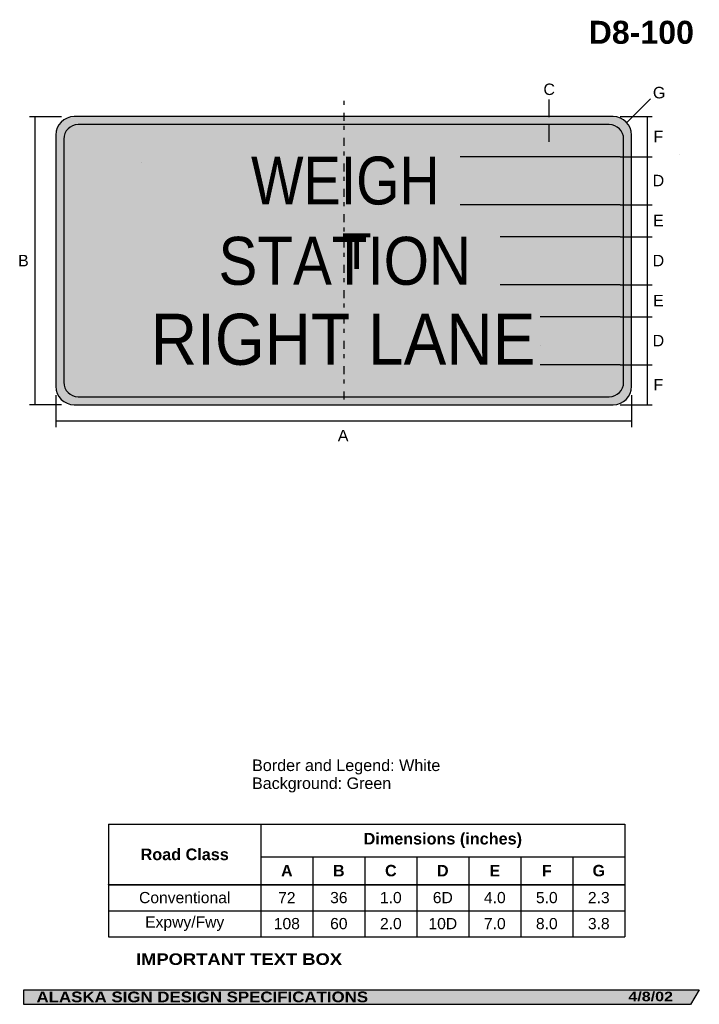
# Model space of a CAD drawing. Header units: feet. Extents: x 7 to 92, y 0 to 123.
import ezdxf
from ezdxf.enums import TextEntityAlignment as Align

# ---------------------------------------------------------------- set-up
doc = ezdxf.new("R2010")
doc.units = ezdxf.units.FT
doc.header["$MEASUREMENT"] = 0
doc.layers.add('Sign', color=7, linetype='Continuous')
doc.styles.add('ARIAL', font='arial.ttf')
doc.styles.add('ARIAL B', font='arialbd.ttf')
doc.styles.add('ARIAL BLACK B', font='ariblk.ttf')
doc.styles.add('ARIAL BLACK BI', font='ariblk.ttf')
doc.styles.add('FHWA SERIES D2000EX', font='txt')
doc.styles.add('FHWA SERIES E2000EX', font='txt')

# ---------------------------------------------------------------- blocks, each defined once
blk = doc.blocks.new('*T2')
at = {"color": 0, "linetype": 'ByBlock', "lineweight": -2, "transparency": 16777216}
for p, q in [((0, 0), (64.54, 0)), ((0, 0), (0, -14.06)), ((19.04, 0), (19.04, -7.54)), ((64.54, 0), (64.54, -14.06)), ((19.04, -4.06), (64.54, -4.06)), ((25.54, -4.06), (25.54, -7.54)), ((32.04, -4.06), (32.04, -7.54)), ((38.54, -4.06), (38.54, -7.54)), ((45.04, -4.06), (45.04, -7.54)), ((51.54, -4.06), (51.54, -7.54)), ((58.04, -4.06), (58.04, -7.54)), ((0, -7.54), (64.54, -7.54)), ((0, -7.58), (64.54, -7.58)), ((19.04, -7.58), (19.04, -14.06)), ((25.54, -7.58), (25.54, -14.06)), ((32.04, -7.58), (32.04, -14.06)), ((38.54, -7.58), (38.54, -14.06)), ((45.04, -7.58), (45.04, -14.06)), ((51.54, -7.58), (51.54, -14.06)), ((58.04, -7.58), (58.04, -14.06)), ((0, -10.81), (64.54, -10.81)), ((0, -14.06), (64.54, -14.06))]:
    blk.add_line(p, q, dxfattribs=at)
at = {"color": 18, "transparency": 16777216, "attachment_point": 5}
for s, insert, char_height, width, style in [('Dimensions (inches)', (41.79, -2.03), 1.45, 45.38, 'ARIAL B'), ('Road Class', (9.52, -3.78), 1.45, 18.9213, 'ARIAL B'), ('A', (22.29, -5.81), 1.43, 6.38, 'ARIAL B'), ('B', (28.79, -5.81), 1.43, 6.38, 'ARIAL B'), ('C', (35.29, -5.81), 1.43, 6.38, 'ARIAL B'), ('D', (41.79, -5.81), 1.43, 6.38, 'ARIAL B'), ('E', (48.29, -5.81), 1.43, 6.38, 'ARIAL B'), ('F', (54.79, -5.81), 1.43, 6.38, 'ARIAL B'), ('G', (61.29, -5.81), 1.43, 6.38, 'ARIAL B'), ('Conventional', (9.52, -9.18), 1.4, 18.9213, 'ARIAL'), ('72', (22.29, -9.18), 1.4, 6.38, 'ARIAL'), ('36', (28.79, -9.18), 1.4, 6.38, 'ARIAL'), ('1.0', (35.29, -9.18), 1.4, 6.38, 'ARIAL'), ('6D', (41.79, -9.18), 1.4, 6.38, 'ARIAL'), ('4.0', (48.29, -9.18), 1.4, 6.38, 'ARIAL'), ('5.0', (54.79, -9.18), 1.4, 6.38, 'ARIAL'), ('2.3', (61.29, -9.18), 1.4, 6.38, 'ARIAL'), ('Expwy/Fwy', (9.52, -12.43), 1.4, 18.9213, 'ARIAL'), ('108', (22.29, -12.43), 1.4, 6.38, 'ARIAL'), ('60', (28.79, -12.43), 1.4, 6.38, 'ARIAL'), ('2.0', (35.29, -12.43), 1.4, 6.38, 'ARIAL'), ('10D', (41.79, -12.43), 1.4, 6.38, 'ARIAL'), ('7.0', (48.29, -12.43), 1.4, 6.38, 'ARIAL'), ('8.0', (54.79, -12.43), 1.4, 6.38, 'ARIAL'), ('3.8', (61.29, -12.43), 1.4, 6.38, 'ARIAL')]:
    blk.add_mtext(s, dxfattribs=dict(at, insert=insert, char_height=char_height, width=width, style=style))

msp = doc.modelspace()

# ---------------------------------------------------------------- hatches: boundary and pattern name
at = {"layer": 'Sign', "true_color": 0xffffff}
h = msp.add_hatch(color=7, dxfattribs=at)
edge = h.paths.add_edge_path(flags=0)
edge.add_spline(control_points=[(13.68, 111.25), (13.68, 111.25), (81.08, 111.25), (81.08, 111.25), (82.34, 111.25), (83.38, 110.22), (83.38, 108.95), (83.38, 108.95), (83.38, 77.55), (83.38, 77.55), (83.38, 76.28), (82.34, 75.25), (81.08, 75.25), (81.08, 75.25), (13.68, 75.25), (13.68, 75.25), (12.41, 75.25), (11.38, 76.28), (11.38, 77.55), (11.38, 77.55), (11.38, 108.95), (11.38, 108.95), (11.38, 110.22), (12.41, 111.25), (13.68, 111.25)], knot_values=[0, 0, 0, 0, 1, 1, 1, 2, 2, 2, 3, 3, 3, 4, 4, 4, 5, 5, 5, 6, 6, 6, 7, 7, 7, 8, 8, 8, 8], degree=3, periodic=0)
at = {"layer": 'Sign', "true_color": 0x00773b}
h = msp.add_hatch(color=116, dxfattribs=at)
edge = h.paths.add_edge_path(flags=0)
edge.add_spline(control_points=[(14.18, 110.25), (14.18, 110.25), (80.58, 110.25), (80.58, 110.25), (81.57, 110.25), (82.38, 109.44), (82.38, 108.45), (82.38, 108.45), (82.38, 78.05), (82.38, 78.05), (82.38, 77.06), (81.57, 76.25), (80.58, 76.25), (80.58, 76.25), (14.18, 76.25), (14.18, 76.25), (13.19, 76.25), (12.38, 77.06), (12.38, 78.05), (12.38, 78.05), (12.38, 108.45), (12.38, 108.45), (12.38, 109.44), (13.19, 110.25), (14.18, 110.25)], knot_values=[0, 0, 0, 0, 1, 1, 1, 2, 2, 2, 3, 3, 3, 4, 4, 4, 5, 5, 5, 6, 6, 6, 7, 7, 7, 8, 8, 8, 8], degree=3, periodic=0)
at = {"layer": 'Sign', "true_color": 0x000000}
for points in [[(23.76, 107.34), (23.76, 107.22)], [(21.94, 105.53), (21.94, 105.55), (22.05, 105.51), (22.07, 105.53)], [(21.94, 84.33), (22.07, 84.33), (22.05, 84.33)], [(73.85, 84.55), (73.73, 84.55)], [(23.76, 82.51), (23.76, 82.62), (23.76, 82.64)], [(72.06, 82.51), (72.04, 82.51), (72.04, 82.64), (72.02, 82.62)], [(7.4, 2.13), (91.84, 2.13), (90.75, 0.33), (7.4, 0.33)]]:
    msp.add_hatch(color=18, dxfattribs=at).paths.add_polyline_path(points, flags=0)

# ---------------------------------------------------------------- linework, layer by layer
for p, q in [((17.98, 22.84), (82.52, 22.84)), ((17.98, 15.31), (82.52, 15.31)), ((17.98, 15.25), (17.98, 15.31)), ((17.98, 15.25), (82.52, 15.25))]:
    msp.add_line(p, q)
at = {"layer": 'Sign', "color": 18, "lineweight": -3, "true_color": 0x000000}
for p, q in [((73.03, 113.38), (73.03, 111.18)), ((82.8, 110.54), (85.74, 113.48)), ((8.09, 111.25), (12.09, 111.25)), ((8.78, 111.22), (8.78, 75.22)), ((81.94, 111.25), (85.94, 111.25)), ((85.31, 111.23), (85.31, 106.23)), ((81.94, 106.23), (85.94, 106.23)), ((85.31, 106.23), (85.31, 100.23)), ((81.94, 100.23), (85.94, 100.23)), ((85.31, 100.23), (85.31, 96.23)), ((81.94, 96.23), (85.94, 96.23)), ((85.31, 96.23), (85.31, 90.23)), ((81.94, 90.23), (85.94, 90.23)), ((85.31, 90.22), (85.31, 86.22)), ((81.94, 86.23), (85.94, 86.23)), ((85.31, 86.23), (85.31, 80.23)), ((81.94, 80.22), (85.94, 80.22)), ((85.31, 80.22), (85.31, 75.22)), ((11.38, 76.44), (11.38, 72.44)), ((83.38, 76.44), (83.38, 72.44)), ((12.09, 75.25), (8.09, 75.25)), ((81.94, 75.25), (85.94, 75.25)), ((11.39, 73.24), (83.39, 73.24))]:
    msp.add_line(p, q, dxfattribs=at)
at = {"layer": 'Sign', "color": 7, "lineweight": -3, "true_color": 0xffffff}
for p, q in [((73.03, 110.32), (73.03, 108.12)), ((81.94, 106.23), (61.94, 106.23)), ((81.94, 100.23), (61.94, 100.23)), ((81.94, 96.23), (66.94, 96.23)), ((81.94, 90.23), (66.94, 90.23)), ((81.94, 86.23), (71.94, 86.23)), ((81.94, 80.22), (71.94, 80.22))]:
    msp.add_line(p, q, dxfattribs=at)
at = {"layer": 'Sign'}
msp.add_line((89.42, 106.56), (89.42, 106.56), dxfattribs=at)
at = {"layer": 'Sign', "color": 250, "lineweight": -3, "true_color": 0x1f1a17}
msp.add_line((89.42, 106.56), (89.42, 106.56), dxfattribs=at)
at = {"layer": 'Sign', "color": 18, "lineweight": -3, "true_color": 0x000000}
for points in [[(47.38, 113.24), (47.38, 112.74)], [(47.38, 111.74), (47.38, 110.74)], [(47.38, 110.08), (47.38, 109.58)], [(47.38, 108.58), (47.38, 107.58)], [(47.38, 106.91), (47.38, 106.41)], [(47.38, 105.41), (47.38, 104.41)], [(47.38, 103.74), (47.38, 103.24)], [(47.38, 102.24), (47.38, 101.24)], [(47.38, 100.58), (47.38, 100.08)], [(47.38, 99.08), (47.38, 98.08)], [(47.38, 97.41), (47.38, 96.91)], [(47.38, 95.91), (47.38, 94.91)], [(47.38, 94.24), (47.38, 93.74)], [(47.38, 92.74), (47.38, 91.74)], [(47.38, 91.08), (47.38, 90.58)], [(47.38, 89.58), (47.38, 88.58)], [(47.38, 87.91), (47.38, 87.41)], [(47.38, 86.41), (47.38, 85.41)], [(47.38, 84.74), (47.38, 84.24)], [(47.38, 83.24), (47.38, 82.24)], [(47.38, 81.58), (47.38, 81.08)], [(47.38, 80.08), (47.38, 79.08)], [(47.38, 78.41), (47.38, 77.91)], [(47.38, 76.91), (47.38, 75.91)]]:
    msp.add_lwpolyline(points, dxfattribs=at)
at = {"layer": 'Sign', "color": 250, "lineweight": -3, "true_color": 0x1f1a17}
msp.add_lwpolyline([(7.4, 2.13), (91.84, 2.13), (90.75, 0.33), (7.4, 0.33)], close=True, dxfattribs=at)
at = {"layer": 'Sign', "color": 18, "lineweight": -3, "true_color": 0x000000}
msp.add_open_spline([(13.68, 111.25), (13.68, 111.25), (81.08, 111.25), (81.08, 111.25), (82.34, 111.25), (83.38, 110.22), (83.38, 108.95), (83.38, 108.95), (83.38, 77.55), (83.38, 77.55), (83.38, 76.28), (82.34, 75.25), (81.08, 75.25), (81.08, 75.25), (13.68, 75.25), (13.68, 75.25), (12.41, 75.25), (11.38, 76.28), (11.38, 77.55), (11.38, 77.55), (11.38, 108.95), (11.38, 108.95), (11.38, 110.22), (12.41, 111.25), (13.68, 111.25)], degree=3, knots=[0, 0, 0, 0, 1, 1, 1, 2, 2, 2, 3, 3, 3, 4, 4, 4, 5, 5, 5, 6, 6, 6, 7, 7, 7, 8, 8, 8, 8], dxfattribs=at)
at = {"layer": 'Sign', "color": 116, "lineweight": -3, "true_color": 0x00773b}
msp.add_open_spline([(14.18, 110.25), (14.18, 110.25), (80.58, 110.25), (80.58, 110.25), (81.57, 110.25), (82.38, 109.44), (82.38, 108.45), (82.38, 108.45), (82.38, 78.05), (82.38, 78.05), (82.38, 77.06), (81.57, 76.25), (80.58, 76.25), (80.58, 76.25), (14.18, 76.25), (14.18, 76.25), (13.19, 76.25), (12.38, 77.06), (12.38, 78.05), (12.38, 78.05), (12.38, 108.45), (12.38, 108.45), (12.38, 109.44), (13.19, 110.25), (14.18, 110.25)], degree=3, knots=[0, 0, 0, 0, 1, 1, 1, 2, 2, 2, 3, 3, 3, 4, 4, 4, 5, 5, 5, 6, 6, 6, 7, 7, 7, 8, 8, 8, 8], dxfattribs=at)

# ---------------------------------------------------------------- block references
msp.add_blockref('*T2', (17.98, 22.84))

# ---------------------------------------------------------------- texts
at = {"layer": 'Sign', "color": 18, "true_color": 0x000000}
for s, height, style, p, p2 in [('D8-100', 2.872, 'ARIAL B', (78.01, 120.35), (91.17, 120.35)), ('C', 1.43, 'ARIAL', (72.35, 113.95), (73.79, 113.95)), ('G', 1.44, 'ARIAL', (86.04, 113.53), (87.6, 113.53)), ('F', 1.43, 'ARIAL', (86.11, 108.05), (87.33, 108.05)), ('D', 1.43, 'ARIAL', (86.01, 102.55), (87.45, 102.55)), ('E', 1.44, 'ARIAL', (86.06, 97.55), (87.4, 97.55)), ('B', 1.44, 'ARIAL', (6.66, 92.54), (8, 92.54)), ('D', 1.43, 'ARIAL', (86.01, 92.55), (87.45, 92.55)), ('E', 1.44, 'ARIAL', (86.06, 87.54), (87.4, 87.54)), ('D', 1.43, 'ARIAL', (86.01, 82.55), (87.45, 82.55)), ('F', 1.43, 'ARIAL', (86.11, 77.04), (87.33, 77.04)), ('A', 1.43, 'ARIAL', (46.64, 70.68), (47.98, 70.68)), ('Border and Legend: White', 1.4434, 'ARIAL', (35.92, 29.48), (59.46, 29.48)), ('Background: Green', 1.4363, 'ARIAL', (35.92, 27.24), (53.32, 27.24))]:
    msp.add_text(s, height=height, dxfattribs=dict(at, style=style)).set_placement(p, p2, align=Align.ALIGNED)
at = {"layer": 'Sign', "color": 7, "true_color": 0xffffff}
for s, height, style, p, p2 in [('WEIGH', 5.983, 'FHWA SERIES D2000EX', (35.79, 100.27), (59.38, 100.27)), ('T', 4.46, 'FHWA SERIES E2000EX', (47.15, 92.22), (50.85, 92.22)), ('STATION', 5.99, 'FHWA SERIES D2000EX', (31.72, 90.24), (63.31, 90.24)), ('RIGHT LANE', 6.376, 'FHWA SERIES D2000EX', (23.26, 80.24), (71.34, 80.24)), ('IMPORTANT TEXT BOX', 1.4492, 'ARIAL BLACK B', (21.41, 5.25), (47.17, 5.25)), ('ALASKA SIGN DESIGN SPECIFICATIONS', 1.3373, 'ARIAL BLACK BI', (8.97, 0.59), (50.43, 0.59)), ('4/8/02', 1.184, 'ARIAL BLACK BI', (82.97, 0.72), (88.55, 0.72))]:
    msp.add_text(s, height=height, dxfattribs=dict(at, style=style)).set_placement(p, p2, align=Align.ALIGNED)

doc.saveas('drawing.dxf')
